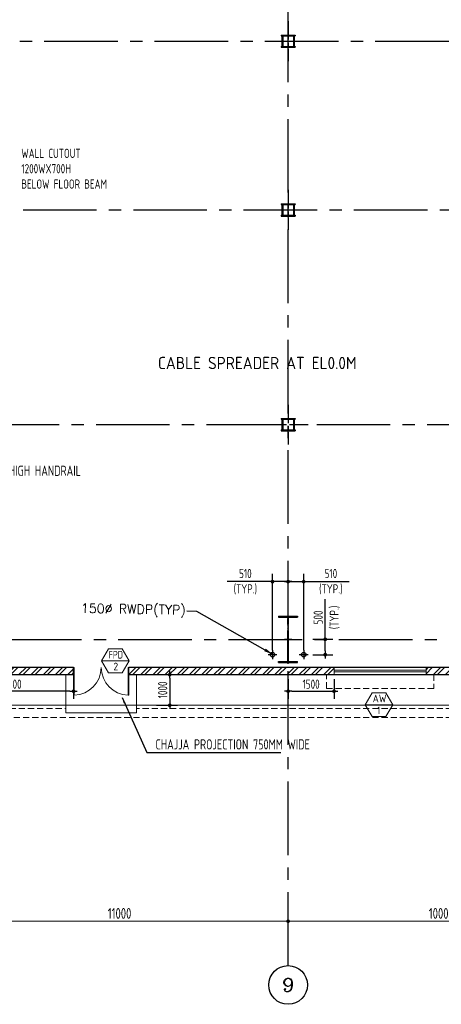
# Model space of a CAD drawing. Extents: x -7650383 to 4934791, y -114316 to 1826789.
# Tile 28 of 256: x 536573 to 550333, y -60875 to -28777. Entities that reach past the tile are written whole.
import ezdxf
from ezdxf.enums import TextEntityAlignment as Align

# ---------------------------------------------------------------- set-up
doc = ezdxf.new("R2010")
doc.units = 0
doc.header["$LTSCALE"] = 800
doc.header["$MEASUREMENT"] = 0
for name, pattern in [('1 NORTH ELEVATION$0$NORTH ELEVATION$0$HIDDEN', [0.375, 0.25, -0.125]), ('CENTER', [2, 1.25, -0.25, 0.25, -0.25]), ('CENTER2', [1.125, 0.75, -0.125, 0.125, -0.125]), ('DASHED', [0.75, 0.5, -0.25])]:
    doc.linetypes.add(name, pattern=pattern)
doc.layers.get('0').update_dxf_attribs({"linetype": 'CONTINUOUS'})
for name, color, linetype, lineweight in [('2CON', 1, 'CONTINUOUS', 13), ('A-WIN TAG', 3, 'CONTINUOUS', 13), ('A-WIN TAG TEXT', 3, 'CONTINUOUS', 13), ('ARROW', 3, 'CONTINUOUS', 13), ('CHAJJA PROJECTION', 2, 'DASHED', 5), ('dimension line', 4, 'CONTINUOUS', 13), ('DOOR', 235, 'CONTINUOUS', 13), ('DRAIN', 251, 'DASHED', 13), ('LEADER', 4, 'CONTINUOUS', 15), ('PLINTH PROTECTION', 251, 'CONTINUOUS', 13), ('STAIR', 4, 'CONTINUOUS', 13), ('SUNSHADE', 2, '1 NORTH ELEVATION$0$NORTH ELEVATION$0$HIDDEN', 13), ('WALL HATCH', 251, 'CONTINUOUS', 13), ('WIN', 31, 'CONTINUOUS', 13)]:
    doc.layers.add(name, color=color, linetype=linetype, lineweight=lineweight)
for name, color, linetype in [('Aux Ped Stel', 7, 'CONTINUOUS'), ('Aux_col', 7, 'CONTINUOUS'), ('CL', 2, 'CENTER2'), ('COL', 1, 'CENTER'), ('DIM', 4, 'CONTINUOUS'), ('GRID', 8, 'CENTER'), ('RAINWATER', 2, 'CONTINUOUS'), ('TEXT', 3, 'CONTINUOUS'), ('WALL', 6, 'CONTINUOUS')]:
    doc.layers.add(name, color=color, linetype=linetype)
doc.styles.add('COMPLEX', font='complex')
doc.styles.add('ROMANC', font='romanc')
doc.styles.add('ROMANS', font='ISO9.shx', dxfattribs={"width": 0.8})
doc.styles.get("Standard").update_dxf_attribs({"font": 'ISO9'})
doc.dimstyles.new('270-TA-100', dxfattribs={"dimscale": 150, "dimtxt": 400, "dimasz": 2, "dimexe": 0.75, "dimexo": 1, "dimgap": 1, "dimtad": 1, "dimdec": 0, "dimzin": 12, "dimdsep": 46, "dimtxsty": 'ROMANS', "dimcen": 0, "dimclrd": 256, "dimclre": 256, "dimclrt": 6, "dimadec": 1, "dimazin": 3, "dimtfac": 1, "dimtdec": 0, "dimtix": 1, "dimtmove": 2, "dimatfit": 0, "dimfxl": 1.25, "dimarcsym": 2})
doc.dimstyles.new('barka', dxfattribs={"dimscale": 100, "dimtxt": 3.5, "dimasz": 1.2, "dimexe": 2.5, "dimexo": 2.5, "dimgap": 0.8, "dimtad": 1, "dimdsep": 46, "dimtxsty": 'ROMANS', "dimblk": 'DDOT1', "dimcen": 0, "dimclrd": 256, "dimclre": 256, "dimclrt": 2, "dimadec": 0, "dimazin": 2, "dimtp": 0.1, "dimtm": 0.1, "dimtfac": 0.71, "dimtmove": 2, "dimatfit": 3, "dimlwd": -1, "dimlwe": -1, "dimarcsym": 0})
doc.dimstyles.new('barka INTERNAL DIM', dxfattribs={"dimscale": 100, "dimtxt": 3, "dimasz": 1.2, "dimexe": 2.5, "dimexo": 1.5, "dimgap": 0.8, "dimtad": 1, "dimdsep": 46, "dimtxsty": 'ROMANS', "dimblk": 'DDOT1', "dimcen": 0, "dimclrd": 256, "dimclre": 256, "dimclrt": 2, "dimadec": 0, "dimazin": 2, "dimtp": 0.1, "dimtm": 0.1, "dimtfac": 0.71, "dimtmove": 2, "dimatfit": 3, "dimlwd": -1, "dimlwe": -1, "dimarcsym": 0})
doc.dimstyles.new('FIC-100', dxfattribs={"dimscale": 100, "dimtxt": 2.5, "dimasz": 2, "dimexe": 1, "dimexo": 1, "dimgap": 1, "dimtad": 1, "dimdec": 0, "dimrnd": 1, "dimzin": 0, "dimdsep": 46, "dimtxsty": 'Standard', "dimcen": 0.09, "dimclrd": 1, "dimclre": 1, "dimclrt": 3, "dimadec": 0, "dimazin": 0, "dimtfac": 1, "dimtdec": 0, "dimtofl": 0, "dimtmove": 0, "dimatfit": 3, "dimfxl": 1.5, "dimtolj": 1, "dimtzin": 0, "dimarcsym": 0})

# ---------------------------------------------------------------- blocks, each defined once
blk = doc.blocks.new('DDOT1')
blk.add_line((-1, 0), (1, 0))
at = {"const_width": 0.5}
blk.add_lwpolyline([(-0.25, 0, 1), (0.25, 0, 1)], format="xyb", close=True, dxfattribs=at)
blk = doc.blocks.new('*D44')
at = {"layer": 'dimension line', "transparency": 16777216}
for p, q in [((534333, -57841), (534333, -58417)), ((534453, -58167), (545213, -58167))]:
    blk.add_line(p, q, dxfattribs=at)
at = {"layer": 'dimension line', "transparency": 16777216, "xscale": 119.9999999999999, "yscale": 119.9999999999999, "zscale": 119.9999999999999, "rotation": 180}
blk.add_blockref('DDOT1', (534333, -58167), dxfattribs=at)
at = {"layer": 'dimension line', "transparency": 16777216, "xscale": 119.9999999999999, "yscale": 119.9999999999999, "zscale": 119.9999999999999}
blk.add_blockref('DDOT1', (545333, -58167), dxfattribs=at)
at = {"layer": 'dimension line', "color": 2, "transparency": 16777216, "insert": (539833, -57912), "char_height": 350, "attachment_point": 5, "style": 'ROMANS'}
blk.add_mtext('11000', dxfattribs=at)
blk = doc.blocks.new('*D45')
at = {"layer": 'dimension line', "transparency": 16777216}
for p, q in [((555333, -57841), (555333, -58417)), ((545453, -58167), (555213, -58167))]:
    blk.add_line(p, q, dxfattribs=at)
at = {"layer": 'dimension line', "transparency": 16777216, "xscale": 119.9999999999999, "yscale": 119.9999999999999, "zscale": 119.9999999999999, "rotation": 180}
blk.add_blockref('DDOT1', (545333, -58167), dxfattribs=at)
at = {"layer": 'dimension line', "transparency": 16777216, "xscale": 119.9999999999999, "yscale": 119.9999999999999, "zscale": 119.9999999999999}
blk.add_blockref('DDOT1', (555333, -58167), dxfattribs=at)
at = {"layer": 'dimension line', "color": 2, "transparency": 16777216, "insert": (550333, -57912), "char_height": 350, "attachment_point": 5, "style": 'ROMANS'}
blk.add_mtext('10000', dxfattribs=at)
blk = doc.blocks.new('GRD')
at = {"layer": 'CL', "linetype": 'Continuous'}
blk.add_circle((0, 419.99985), 419.99985, dxfattribs=at)
at = {"layer": 'CL', "color": 4, "style": 'COMPLEX'}
blk.add_attdef('GRD', text='', height=300, dxfattribs=at).set_placement((0, 419.99985), align=Align.MIDDLE)
blk = doc.blocks.new('AUX COL')
at = {"layer": 'Aux Ped Stel'}
for p, q in [((-225, 200), (-225, 175)), ((-225, 200), (225, 200)), ((-225, 175), (225, 175)), ((-200, 175), (-200, -175)), ((-175, 175), (-175, -175)), ((175, 175), (175, -175)), ((200, 175), (200, -175)), ((225, 200), (225, 175)), ((-225, -175), (-225, -200)), ((-225, -175), (225, -175)), ((-225, -200), (225, -200)), ((225, -175), (225, -200))]:
    blk.add_line(p, q, dxfattribs=at)
at = {"layer": 'CL'}
for p, q in [((0, 650), (0, -650)), ((-650, 0), (650, 0))]:
    blk.add_line(p, q, dxfattribs=at)
blk = doc.blocks.new('A$C41E52089')
at = {"layer": 'COL'}
h = blk.add_hatch(dxfattribs=at)
h.set_pattern_fill('ANSI31', color=256, scale=100, style=0)
h.paths.add_polyline_path([(310, -720), (0, -720), (0, -760), (310, -760)])
h.paths.add_polyline_path([(0, -720), (-310, -720), (-310, -760), (0, -760)])
h.paths.add_polyline_path([(0, 0), (-13, 0), (-13, -720), (0, -720)])
h.paths.add_polyline_path([(0, 720), (-13, 720), (-13, 0), (0, 0)])
h.paths.add_polyline_path([(12, 0), (0, 0), (0, -720), (12, -720)])
h.paths.add_polyline_path([(12, 720), (0, 720), (0, 0), (12, 0)])
h.paths.add_polyline_path([(310, 760), (0, 760), (0, 720), (12, 720), (310, 720)])
h.paths.add_polyline_path([(0, 760), (-310, 760), (-310, 720), (0, 720)])
for p, q in [((-310, 760), (310, 760)), ((-310, 760), (-310, 720)), ((-310, 720), (310, 720)), ((-13, -720), (-13, 720)), ((12, -720), (12, 720)), ((310, 760), (310, 720)), ((-310, -720), (310, -720)), ((-310, -760), (-310, -720)), ((-310, -760), (310, -760)), ((310, -760), (310, -720))]:
    blk.add_line(p, q, dxfattribs=at)
at = {"layer": 'COL', "color": 2}
for p, q in [((0, -800), (0, 800)), ((123, 0), (-123, 0))]:
    blk.add_line(p, q, dxfattribs=at)
blk = doc.blocks.new('door- 2.5x2.1')
at = {"layer": 'DOOR'}
for points in [[(382879, 588916), (382879, 589647), (382861, 589647), (382861, 588916)], [(384305, 588916), (384305, 589647), (384323, 589647), (384323, 588916)]]:
    blk.add_lwpolyline(points, close=True, dxfattribs=at)
for centre, start, end in [((382850, 589657), 272.2093, 359.2412), ((384333, 589657), 180.7588, 267.7907)]:
    blk.add_arc(centre, 742, start, end, dxfattribs=at)
blk = doc.blocks.new('*D83')
at = {"layer": 'DIM', "transparency": 16777216}
for p, q in [((534333, -50277), (534333, -50919)), ((538333, -50277), (538333, -50919)), ((538213, -50669), (534453, -50669))]:
    blk.add_line(p, q, dxfattribs=at)
at = {"layer": 'DIM', "transparency": 16777216, "xscale": 119.9999999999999, "yscale": 119.9999999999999, "zscale": 119.9999999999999, "rotation": 180}
blk.add_blockref('DDOT1', (534333, -50669), dxfattribs=at)
at = {"layer": 'DIM', "transparency": 16777216, "xscale": 119.9999999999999, "yscale": 119.9999999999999, "zscale": 119.9999999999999}
blk.add_blockref('DDOT1', (538333, -50669), dxfattribs=at)
at = {"layer": 'DIM', "color": 2, "transparency": 16777216, "insert": (536333, -50439), "char_height": 300, "attachment_point": 5, "style": 'ROMANS'}
blk.add_mtext('4000', dxfattribs=at)
blk = doc.blocks.new('*D110')
at = {"layer": 'DIM', "transparency": 16777216}
for p, q in [((541042, -50127), (541720, -50127)), ((541470, -50247), (541470, -51007)), ((541042, -51127), (541720, -51127))]:
    blk.add_line(p, q, dxfattribs=at)
at = {"layer": 'DIM', "transparency": 16777216, "xscale": 119.9999999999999, "yscale": 119.9999999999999, "zscale": 119.9999999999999}
for p, rotation in [((541470, -50127), 90), ((541470, -51127), 270)]:
    blk.add_blockref('DDOT1', p, dxfattribs=dict(at, rotation=rotation))
at = {"layer": 'DIM', "color": 2, "transparency": 16777216, "insert": (541240, -50627), "char_height": 300, "attachment_point": 5, "rotation": 90, "style": 'ROMANS'}
blk.add_mtext('1000', dxfattribs=at)
blk = doc.blocks.new('*D123')
at = {"layer": 'DIM', "transparency": 16777216}
for p, q in [((546544, -48977), (546544, -47669)), ((546138, -48977), (546794, -48977)), ((546544, -49357), (546544, -49097)), ((546138, -49477), (546794, -49477))]:
    blk.add_line(p, q, dxfattribs=at)
at = {"layer": 'DIM', "transparency": 16777216, "xscale": 119.9999999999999, "yscale": 119.9999999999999, "zscale": 119.9999999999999}
for p, rotation in [((546544, -48977), 90), ((546544, -49477), 270)]:
    blk.add_blockref('DDOT1', p, dxfattribs=dict(at, rotation=rotation))
at = {"layer": 'DIM', "color": 2, "transparency": 16777216, "char_height": 300, "attachment_point": 5, "rotation": 90, "style": 'ROMANS'}
for s, insert in [('(TYP.)', (546853, -48263)), ('500', (546314, -48263))]:
    blk.add_mtext(s, dxfattribs=dict(at, insert=insert))
blk = doc.blocks.new('*D124')
at = {"layer": 'DIM', "transparency": 16777216}
for p, q in [((544823, -49327), (544823, -46847)), ((545333, -49587), (545333, -46847)), ((544823, -47097), (543343, -47097)), ((545213, -47097), (544943, -47097))]:
    blk.add_line(p, q, dxfattribs=at)
at = {"layer": 'DIM', "transparency": 16777216, "xscale": 119.9999999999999, "yscale": 119.9999999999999, "zscale": 119.9999999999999, "rotation": 180}
blk.add_blockref('DDOT1', (544823, -47097), dxfattribs=at)
at = {"layer": 'DIM', "transparency": 16777216, "xscale": 119.9999999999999, "yscale": 119.9999999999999, "zscale": 119.9999999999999}
blk.add_blockref('DDOT1', (545333, -47097), dxfattribs=at)
at = {"layer": 'DIM', "color": 2, "transparency": 16777216, "insert": (543938, -47097), "char_height": 300, "attachment_point": 5, "style": 'ROMANS'}
blk.add_mtext('510\\P(TYP.)', dxfattribs=at)
blk = doc.blocks.new('*D125')
at = {"layer": 'DIM', "transparency": 16777216}
for p, q in [((545333, -49587), (545333, -46847)), ((545843, -49327), (545843, -46847)), ((545453, -47097), (545723, -47097)), ((545843, -47097), (547323, -47097))]:
    blk.add_line(p, q, dxfattribs=at)
at = {"layer": 'DIM', "transparency": 16777216, "xscale": 119.9999999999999, "yscale": 119.9999999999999, "zscale": 119.9999999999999}
for p, rotation in [((545333, -47097), 179.9999998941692), ((545843, -47097), 359.9999998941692)]:
    blk.add_blockref('DDOT1', p, dxfattribs=dict(at, rotation=rotation))
at = {"layer": 'DIM', "color": 2, "transparency": 16777216, "insert": (546729, -47097), "char_height": 300, "attachment_point": 5, "rotation": 360, "style": 'ROMANS'}
blk.add_mtext('510\\P(TYP.)', dxfattribs=at)
blk = doc.blocks.new('*D235')
at = {"layer": 'DIM', "transparency": 16777216}
for p, q in [((545333, -50277), (545333, -50919)), ((546833, -50277), (546833, -50919)), ((545453, -50669), (546713, -50669))]:
    blk.add_line(p, q, dxfattribs=at)
at = {"layer": 'DIM', "transparency": 16777216, "xscale": 119.9999999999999, "yscale": 119.9999999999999, "zscale": 119.9999999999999, "rotation": 180}
blk.add_blockref('DDOT1', (545333, -50669), dxfattribs=at)
at = {"layer": 'DIM', "transparency": 16777216, "xscale": 119.9999999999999, "yscale": 119.9999999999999, "zscale": 119.9999999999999}
blk.add_blockref('DDOT1', (546833, -50669), dxfattribs=at)
at = {"layer": 'DIM', "color": 2, "transparency": 16777216, "insert": (546083, -50439), "char_height": 300, "attachment_point": 5, "style": 'ROMANS'}
blk.add_mtext('1500', dxfattribs=at)

msp = doc.modelspace()

# ---------------------------------------------------------------- hatches: boundary and pattern name
at = {"layer": 'WALL HATCH'}
h = msp.add_hatch(dxfattribs=at)
h.set_pattern_fill('ANSI32', color=256, scale=750, style=0)
h.paths.add_polyline_path([(484563.3, -49897.4), (484563.3, -50127.4), (489333.3, -50127.4), (489333.3, -49897.4)])
h.paths.add_polyline_path([(473083.3, -49897.4), (473083.3, -50127.4), (474103.3, -50127.4), (474103.3, -49897.4)])
h.paths.add_polyline_path([(461963.3, -34477.4), (461733.3, -34477.4), (461733.3, -37477.5), (461963.3, -37477.5)])
h.paths.add_polyline_path([(461733.3, -31477.4), (461963.3, -31477.4), (461963.3, -28477.4), (461733.3, -28477.4)])
h.paths.add_polyline_path([(461733.3, -43977.4), (461963.3, -43977.4), (461963.3, -40477.5), (461733.3, -40477.5)])
h.paths.add_polyline_path([(461963.3, -46977.4), (461733.3, -46977.4), (461733.3, -50127.4), (464583.3, -50127.4), (464583.3, -49897.4), (461963.3, -49897.4)])
h.paths.add_polyline_path([(462448.3, -18556.9), (462218.3, -18556.9), (462218.3, -22827.4), (461733.3, -22827.4), (461733.3, -25477.4), (461963.3, -25477.4), (461963.3, -23057.4), (462448.3, -23057.4)])
h.paths.add_polyline_path([(463448.3, -10977.4), (463448.3, -11207.4), (465428.3, -11207.4), (465428.3, -10977.4)])
h.paths.add_polyline_path([(462848.3, -11207.4), (462848.3, -10977.4), (461733.3, -10977.4), (461733.3, -12977.4), (462218.3, -12977.4), (462218.3, -17356.9), (462448.3, -17356.9), (462448.3, -12747.4), (461963.3, -12747.4), (461963.3, -11207.4)])
h.paths.add_polyline_path([(555933.3, -33177.4), (555703.3, -33177.4), (555703.3, -34007.4), (555933.3, -34007.4), (555933.3, -28477.4), (555703.3, -28477.4), (555703.3, -30177.4), (555933.3, -30177.4)])
h.paths.add_polyline_path([(549833.3, -49897.4), (549833.3, -50127.4), (550833.3, -50127.4), (550833.3, -49897.4), (553833.3, -49897.4), (553833.3, -50127.4), (555933.3, -50127.4), (555933.3, -48947.4), (555703.3, -48947.4), (555703.3, -49897.4), (540133.3, -49897.4), (540133.3, -50127.4), (546833.3, -50127.4), (546833.3, -49897.4)])
h.paths.add_polyline_path([(480333.2, -11207.4), (480333.2, -10977.4), (482833.2, -10977.4), (482833.2, -11207.4), (487333.3, -11207.4), (487333.3, -10977.4), (473933.3, -10977.4), (473933.3, -11207.4), (475833.3, -11207.4), (475833.3, -10977.4), (478333.3, -10977.4), (478333.3, -11207.4)])
h.paths.add_polyline_path([(532833.3, -10977.4), (532833.3, -11207.4), (547734.4, -11207.4), (547734.4, -10977.4), (491333.3, -10977.4), (491333.3, -11207.4), (495833.3, -11207.4), (495833.3, -10977.4), (498333.3, -10977.4), (498333.3, -11207.4), (500333.2, -11207.4), (500333.2, -10977.4), (502833.2, -10977.4), (502833.2, -11207.4), (525833.4, -11207.4), (525833.4, -10977.4), (528333.4, -10977.4), (528333.4, -11207.4), (530333.3, -11207.4), (530333.3, -10977.4)])
h.paths.add_polyline_path([(529833.4, -50127.4), (529833.4, -49897.4), (532833.4, -49897.4), (532833.4, -50127.4), (538333.3, -50127.4), (538333.3, -49897.4), (511333.3, -49897.4), (511333.3, -50127.4), (515833.4, -50127.4), (515833.4, -49897.4), (518833.4, -49897.4), (518833.4, -50127.4), (519833.4, -50127.4), (519833.4, -49897.4), (522833.4, -49897.4), (522833.4, -50127.4), (525833.4, -50127.4), (525833.4, -49897.4), (528833.4, -49897.4), (528833.4, -50127.4)])
h.paths.add_polyline_path([(553833.3, -11207.4), (553833.3, -10977.4)], flags=17)
h.paths.add_polyline_path([(553833.3, -11207.4), (555703.3, -11207.4), (555703.3, -12747.4), (555703.3, -12747.4), (555703.3, -23057.4), (555703.3, -23057.4), (555703.3, -28477.4), (555703.3, -25477.4), (555933.3, -25477.4), (555933.3, -22827.4), (555933.3, -22827.4), (555933.3, -22477.4), (555703.3, -22477.4), (555703.3, -19477.4), (555933.3, -19477.4), (555933.3, -16477.4), (555703.3, -16477.4), (555703.3, -13477.4), (555933.3, -13477.4), (555933.3, -12977.4), (555933.3, -12977.4), (555933.3, -10977.4), (551163.8, -10977.4), (551163.8, -11207.4)])
h.paths.add_polyline_path([(549362.8, -11207.4), (549362.8, -10977.4), (547734.4, -10977.4), (547734.4, -11207.4)])

# ---------------------------------------------------------------- linework, layer by layer
at = {"layer": '2CON'}
for p, q in [((540147.2, -49677.7), (539247.2, -49677.7)), ((547848.3, -51107.2), (548748.3, -51107.2))]:
    msp.add_line(p, q, dxfattribs=at)
at = {"layer": 'A-WIN TAG'}
for points in [[(539472.2, -49287.9), (539247.2, -49677.7), (539472.2, -50067.4), (539922.2, -50067.4), (540147.2, -49677.7), (539922.2, -49287.9)], [(548523.3, -50717.5), (548748.3, -51107.2), (548523.3, -51496.9), (548073.3, -51496.9), (547848.3, -51107.2), (548073.3, -50717.5)]]:
    msp.add_lwpolyline(points, close=True, dxfattribs=at)
at = {"layer": 'CHAJJA PROJECTION', "ltscale": 0.5, "const_width": 2}
msp.add_lwpolyline([(538083, -50127.4), (538083.6, -50877.4), (540383.3, -50877.4), (540383.3, -50127.4)], dxfattribs=at)
at = {"layer": 'CL'}
for p, q in [((544823.3, -49332.4), (544823.3, -49622.4)), ((545843.3, -49332.4, 100), (545843.3, -49622.4, 100)), ((544968.3, -49477.4), (544678.3, -49477.4)), ((545988.3, -49477.4, 100), (545698.3, -49477.4, 100))]:
    msp.add_line(p, q, dxfattribs=at)
at = {"layer": 'DRAIN', "ltscale": 0.5, "flags": 128}
for points in [[(562933.3, -50277.4), (557033.3, -50277.3), (557033.3, -51227.4), (540383.3, -51227.4)], [(562933.3, -50577.4), (557333.3, -50577.3), (557333.3, -51527.4), (538083.3, -51527.4)], [(538083.3, -51527.4), (484663.6, -51527.4), (484663.6, -51227.4), (538083.3, -51227.4)]]:
    msp.add_lwpolyline(points, dxfattribs=at)
at = {"layer": 'GRID', "linetype": 'CENTER2', "ltscale": 4}
for p, q in [((545333.3, -59615), (545333.3, 18980.4)), ((512177.1, -29477.4), (569344.6, -29477.4)), ((522282.6, -34977.4), (555592.6, -34977.4)), ((528266.7, -41977.4), (555615.6, -41977.4)), ((453390.3, -48977.4), (572461.6, -48977.4))]:
    msp.add_line(p, q, dxfattribs=at)
at = {"layer": 'PLINTH PROTECTION', "flags": 128}
for points in [[(562933.3, -50177.4), (556933.3, -50177.3), (556933.3, -51127.4), (540383.3, -51127.4)], [(538083.3, -51127.4), (485399.1, -51127.4), (485399.1, -51127.4), (484563.3, -51127.4)]]:
    msp.add_lwpolyline(points, dxfattribs=at)
at = {"layer": 'RAINWATER'}
for centre in [(544823.3, -49477.4, -100), (545843.3, -49477.4)]:
    msp.add_circle(centre, 75, dxfattribs=at)
at = {"layer": 'STAIR'}
for p, q in [((538083.3, -51377.4), (538083.3, -50127.4)), ((540383.3, -51377.4), (540383.3, -50127.4)), ((540383.3, -51127.4), (538083.3, -51127.4)), ((540383.3, -51377.4), (538083.3, -51377.4))]:
    msp.add_line(p, q, dxfattribs=at)
at = {"layer": 'SUNSHADE'}
msp.add_lwpolyline([(550083.3, -50127.4), (550083.3, -50577.4), (546583.3, -50577.4), (546583.3, -50127.4)], dxfattribs=at)
at = {"layer": 'WALL'}
for p, q in [((538333.3, -49897.4), (511103.3, -49897.4)), ((538333.3, -50127.4), (538333.3, -49897.4)), ((555703.3, -49897.4), (540133.3, -49897.4)), ((540133.3, -50127.4), (540133.3, -49897.4)), ((511333.3, -50127.4), (538333.3, -50127.4)), ((540133.3, -50127.4), (555933.3, -50127.4))]:
    msp.add_line(p, q, dxfattribs=at)
at = {"layer": 'WIN'}
for p, q in [((549833.3, -49987.4), (546833.3, -49987.4)), ((549833.3, -50037.4), (546833.3, -50037.4))]:
    msp.add_line(p, q, dxfattribs=at)
msp.add_lwpolyline([(549833.3, -49897.4), (546833.3, -49897.4), (546833.3, -50127.4), (549833.3, -50127.4)], close=True, dxfattribs=at)

# ---------------------------------------------------------------- block references
at = {"layer": 'Aux_col'}
for p in [(545333.3, -29477.4), (545333.3, -34977.4), (545333.3, -41977.4)]:
    msp.add_blockref('AUX COL', p, dxfattribs=at)
at = {"layer": 'COL'}
msp.add_blockref('A$C41E52089', (545333.3, -48977.4), dxfattribs=at)
at = {"layer": 'DIM', "xscale": 1.5, "yscale": 1.5, "zscale": 1.5}
msp.add_blockref('GRD', (545333.3, -60875), dxfattribs=at).add_auto_attribs({'GRD': '9'})
at = {"layer": 'DOOR', "xscale": 1.230769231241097, "yscale": 1.230769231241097, "zscale": 1.230769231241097}
msp.add_blockref('door- 2.5x2.1', (67120.3, -775616.7), dxfattribs=at)

# ---------------------------------------------------------------- texts
at = {"layer": 'A-WIN TAG'}
for s, p in [('AW', (548318, -50907.2)), ('1', (548286.8, -51293.1))]:
    msp.add_text(s, height=250, dxfattribs=at).set_placement(p, align=Align.MIDDLE)
at = {"layer": 'A-WIN TAG TEXT', "width": 0.8}
msp.add_text('FPD', height=250, dxfattribs=at).set_placement((539708.6, -49477.7), align=Align.MIDDLE)
at = {"layer": 'A-WIN TAG TEXT'}
msp.add_text('2', height=250, dxfattribs=at).set_placement((539708.8, -49863.5), align=Align.MIDDLE)
at = {"layer": 'TEXT', "style": 'ROMANS'}
msp.add_text('CABLE SPREADER AT EL0.0M ', height=400, dxfattribs=at).set_placement((541085.9, -40168.7))
at = {"layer": 'TEXT', "attachment_point": 1, "style": 'ROMANS'}
for s, insert, char_height, width in [('WALL CUTOUT 1200WX700H\\PBELOW FLOOR BEAM', (536626.8, -32984.9), 300, 3089.297), ('1000 HIGH HANDRAIL (TYP.)', (535452.6, -43313.7, 0), 334.327, 3551.566), ('CHAJJA PROJECTION 750MM WIDE', (541004.4, -52233.8), 334.327, 5240.366)]:
    msp.add_mtext(s, dxfattribs=dict(at, insert=insert, char_height=char_height, width=width))
at = {"layer": 'TEXT', "insert": (541997.2, -47869.3), "char_height": 300, "width": 7271.429, "attachment_point": 3, "rotation": 359.02265, "style": 'ROMANC'}
msp.add_mtext('150%%C RWDP(TYP)', dxfattribs=at)

# ---------------------------------------------------------------- dimensions: what is measured, and where the dimension line sits
at = {"layer": 'DIM'}
dim = msp.add_linear_dim(base=(544823.3, -47096.6), p1=(545333.3, -49737.4), p2=(544823.3, -49477.4), text='<>\\X(TYP.)', dimstyle='barka INTERNAL DIM', override={"dimdec": 0, "dimtmove": 0}, dxfattribs=at)
dim.commit()
dim.dimension.update_dxf_attribs({"geometry": '*D124', "text_midpoint": (543937.6, -47096.6), "dimtype": 160})
dim = msp.add_linear_dim(base=(545843.3, -47096.6), p1=(545333.3, -49737.4), p2=(545843.3, -49477.4), angle=180, text='<>\\X(TYP.)', dimstyle='barka INTERNAL DIM', override={"dimdec": 0, "dimtmove": 0}, dxfattribs=at)
dim.commit()
dim.dimension.update_dxf_attribs({"geometry": '*D125', "text_midpoint": (546729, -47096.6), "dimtype": 160})
dim = msp.add_linear_dim(base=(546544.3, -48977.4), p1=(545988.3, -49477.4, 100), p2=(545988.3, -48977.4), angle=90, text='<>\\X(TYP.)', dimstyle='barka INTERNAL DIM', override={"dimdec": 0, "dimtmove": 0}, dxfattribs=at)
dim.commit()
dim.dimension.update_dxf_attribs({"geometry": '*D123', "text_midpoint": (546544.3, -48263.1)})
dim = msp.add_linear_dim(base=(541469.8, -51127.4), p1=(540892.4, -50127.4), p2=(540892.4, -51127.4), angle=90, dimstyle='barka INTERNAL DIM', override={"dimdec": 0, "dimtmove": 0}, dxfattribs=at)
dim.commit()
dim.dimension.update_dxf_attribs({"geometry": '*D110', "text_midpoint": (541469.8, -50627.4), "dimtype": 160})
dim = msp.add_linear_dim(base=(534333.3, -50669.5), p1=(538333.3, -50127.4), p2=(534333.3, -50127.4), dimstyle='barka INTERNAL DIM', override={"dimdec": 0, "dimtmove": 0}, dxfattribs=at)
dim.commit()
dim.dimension.update_dxf_attribs({"geometry": '*D83', "text_midpoint": (536333.3, -50439.5)})
dim = msp.add_linear_dim(base=(546833.3, -50669.5), p1=(545333.3, -50127.4), p2=(546833.3, -50127.4), angle=180, dimstyle='barka INTERNAL DIM', override={"dimdec": 0, "dimtmove": 0}, dxfattribs=at)
dim.commit()
dim.dimension.update_dxf_attribs({"geometry": '*D235', "text_midpoint": (546083.3, -50439.5)})
at = {"layer": 'dimension line'}
for base, p1, p2, picture, middle in [((545333.3, -58166.9), (534333.3, -57591), (545333.3, -58166.9), '*D44', (539833.3, -57911.9)), ((555333.3, -58166.9), (545333.3, -58166.9), (555333.3, -57591), '*D45', (550333.3, -57911.9))]:
    dim = msp.add_linear_dim(base=base, p1=p1, p2=p2, dimstyle='barka', override={"dimdec": 0, "dimtmove": 0}, dxfattribs=at)
    dim.commit()
    dim.dimension.update_dxf_attribs({"geometry": picture, "text_midpoint": middle})

# ---------------------------------------------------------------- leaders
at = {"layer": 'ARROW', "linetype": 'Continuous', "ltscale": 3}
msp.add_leader([(539914.8, -50872.2), (540721.5, -52663.6), (545097.5, -52663.6)], dimstyle='FIC-100', override={"dimtad": 0, "dimfxl": 0.18}, dxfattribs=at)
at = {"layer": 'LEADER'}
msp.add_leader([(544839.8, -49468.8), (542357.4, -48065.2), (542032.3, -48059.7)], dimstyle='270-TA-100', dxfattribs=at)

doc.saveas('drawing.dxf')
